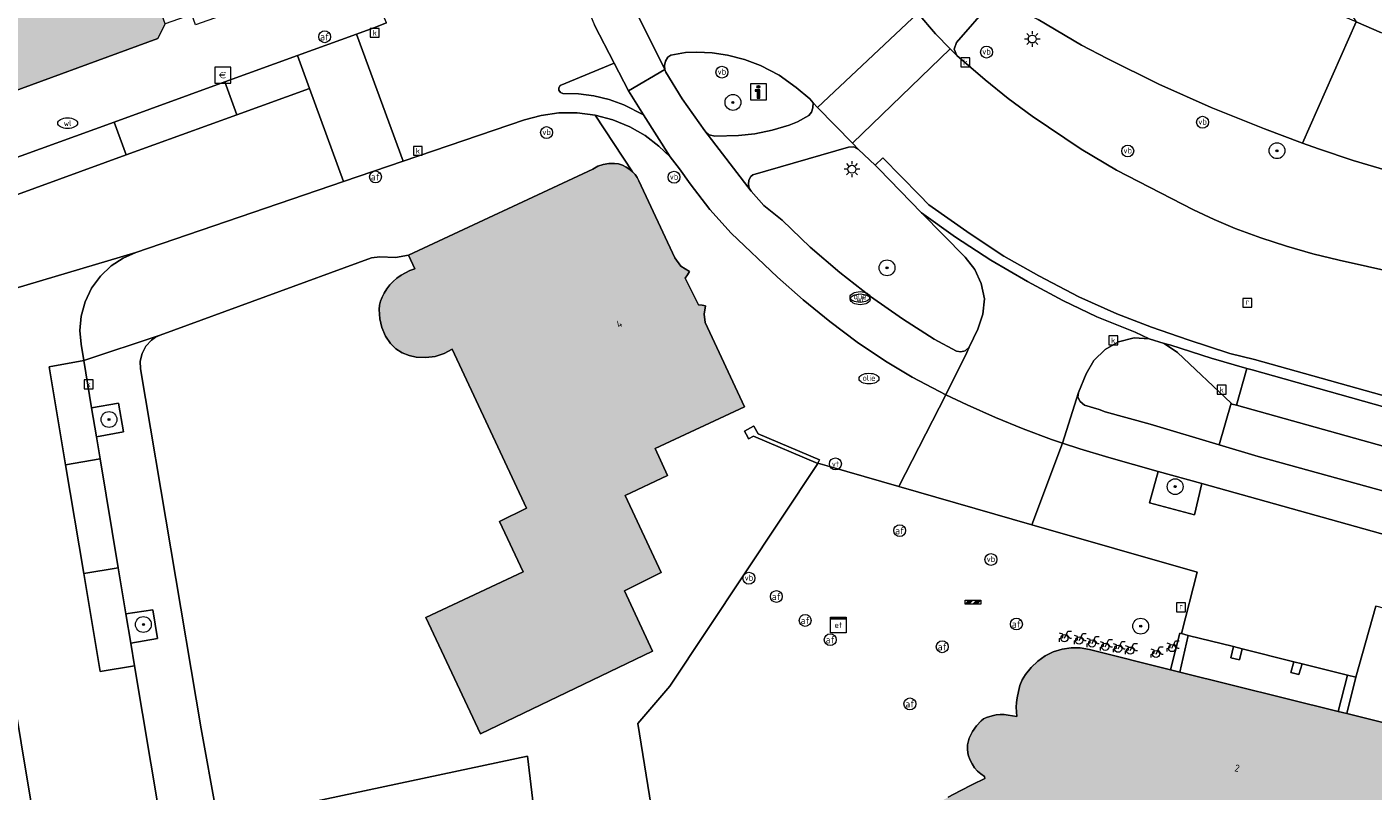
# Model space of a CAD drawing. Header units: metres. Extents: x 196496 to 197479, y 355250 to 356324.
# Tile 52 of 119: x 196858 to 196926, y 355725 to 355763. Entities that reach past the tile are written whole.
import ezdxf
from ezdxf.enums import TextEntityAlignment as Align

# ---------------------------------------------------------------- set-up
doc = ezdxf.new("R2010")
doc.units = ezdxf.units.M
doc.layers.get('0').update_dxf_attribs({"lineweight": 9})
for name, color, linetype, lineweight in [('B-WE-GR-BEPLANTING_CULTUUR_HEESTERS-GV', 251, 'Continuous', 9), ('B-WE-GR-BOOM-S', 251, 'Continuous', 9), ('B-WE-IE-MEUBILAIR_WATERWEGMEUBILAIR-S', 251, 'Continuous', 9), ('B-WE-IE-MEUBILAIR_WEGMEUBILAIR-GV', 251, 'Continuous', 9), ('B-WE-IE-MEUBILAIR_WEGMEUBILAIR-S', 251, 'Continuous', 9), ('B-WE-IE-MEUBILAIR_WEGMEUBILAIR_VERKEERSBORD-S', 251, 'Continuous', 9), ('B-WE-IE-TERREINAFSCHEIDING_KUNSTMATIG_MUUR-G', 251, 'IE-TERREINAFSCHEIDING-KUNSTMATIG-DICHT', 9), ('B-WE-IE-TERREINAFSCHEIDING_KUNSTMATIG_MUUR-GV', 251, 'Continuous', 9), ('B-WE-KL-BRANDSTOF_PUT-S', 251, 'Continuous', 9), ('B-WE-KL-ET_KAST-S', 251, 'Continuous', 9), ('B-WE-KL-ET_LS_OV_LICHTMAST-S', 251, 'Continuous', 9), ('B-WE-KL-WATER-S', 251, 'Continuous', 9), ('B-WE-OG-BEBOUWING-GV', 251, 'Continuous', 9), ('B-WE-OG-BEBOUWING_HUISNUMMER-T35', 90, 'Continuous', 9), ('B-WE-OG-TERREIN_CULTUURSCHEIDING-GV', 251, 'Continuous', 9), ('B-WE-RI-GWA_KOLK-S', 251, 'Continuous', 9), ('B-WE-RI-GWA_RIOOLPUT-S', 251, 'Continuous', 9), ('B-WE-VH-GOOT-G', 251, 'Continuous', 9), ('B-WE-VH-ONVERHARD-GV', 251, 'Continuous', 9), ('B-WE-VH-VERHARDING_ASFALT-GV', 251, 'Continuous', 9), ('B-WE-VH-VERHARDING_BETONSTRAATSTEEN-GV', 251, 'Continuous', 9), ('B-WE-VH-VERHARDING_OPEN-GV', 251, 'Continuous', 9), ('B-WE-VH-VERHARDING_STRAATBAKSTEEN-GV', 251, 'Continuous', 9), ('B-WE-VH-VERHARDING_TEGEL-GV', 251, 'Continuous', 9), ('B-WE-VW-AFSLUITPAAL-S', 251, 'Continuous', 9)]:
    doc.layers.add(name, color=color, linetype=linetype, lineweight=lineweight)
doc.layers.add('X-XX-AL-PRESENTATIE_GEBOUW3-V', color=7, linetype='Continuous', lineweight=9, true_color=0xebe1d6)
doc.styles.add('NLCS-ISO', font='NLCS-ISO.ttf')
doc.styles.add('NLCS-ISO-ANNOTATIEF-T35', font='NLCS-ISO.ttf', dxfattribs={"height": 3.5})
doc.linetypes.add('IE-TERREINAFSCHEIDING-KUNSTMATIG-DICHT', pattern='A,8,-1,[82,NLCS.SHX,S=0.75,R=90,X=0,Y=0],-1', length=10)

# ---------------------------------------------------------------- blocks, each defined once
blk = doc.blocks.new('SIE-WEG_VERKEERSBORD_INFORMATIE-SO')
at = {"linetype": 'ByBlock', "lineweight": 18}
h = blk.add_hatch(color=0, dxfattribs=at)
h.dxf.hatch_style = 1
h.paths.add_polyline_path([(0.32, 0.49), (-0.82, 0.49), (-0.82, 0.19), (-0.32, 0.19), (-0.32, -1.62), (0.32, -1.62)])
h = blk.add_hatch(color=0, dxfattribs=at)
h.dxf.hatch_style = 1
edge = h.paths.add_edge_path()
edge.add_arc((0, 1.25), 0.373, 0, 360)
at = {"color": 0, "linetype": 'ByBlock', "lineweight": 18}
for points in [[(-2, -2), (2, -2), (2, 2), (-2, 2)], [(0.32, 0.49), (-0.82, 0.49), (-0.82, 0.19), (-0.32, 0.19), (-0.32, -1.62), (0.32, -1.62)]]:
    blk.add_lwpolyline(points, close=True, dxfattribs=at)
blk.add_circle((0, 1.25), 0.373, dxfattribs=at)
blk = doc.blocks.new('SIE-WATER_VERKLIKKER_TRANSPORTLEIDING-SO')
at = {"color": 0, "linetype": 'ByBlock', "lineweight": 18}
blk.add_circle((0, 0), 1.5, dxfattribs=at)
at = {"color": 0, "linetype": 'ByBlock', "lineweight": 18, "style": 'NLCS-ISO'}
blk.add_text('vt', height=1.5, dxfattribs=at).set_placement((0, 0), align=Align.MIDDLE_CENTER)
blk = doc.blocks.new('SKL-ET_KAST_ELEKTRA-SO')
at = {"color": 0, "linetype": 'ByBlock', "lineweight": 18}
for points in [[(-2, 2), (2, 2), (2, 1.68), (-2, 1.68)], [(-2, 1.52), (2, 1.52), (2, -2), (-2, -2)]]:
    blk.add_lwpolyline(points, close=True, dxfattribs=at)
at = {"color": 0, "linetype": 'ByBlock', "lineweight": 18, "style": 'NLCS-ISO'}
blk.add_text('et', height=1.5, dxfattribs=at).set_placement((0, 0), align=Align.MIDDLE_CENTER)
blk = doc.blocks.new('SIE-WEG_PAAL_VERKEERSBORD-SO')
at = {"color": 0, "linetype": 'ByBlock', "lineweight": 18}
blk.add_circle((0, 0), 1.5, dxfattribs=at)
at = {"color": 0, "linetype": 'ByBlock', "lineweight": 18, "style": 'NLCS-ISO'}
blk.add_text('vb', height=1.5, dxfattribs=at).set_placement((0, 0.13), align=Align.MIDDLE_CENTER)
blk = doc.blocks.new('SKL-ET_OV_LICHTMAST-SO')
at = {"color": 0, "linetype": 'ByBlock', "lineweight": 18}
for points in [[(-1.25, 0), (-2, 0)], [(-1.41, 1.41), (-0.88, 0.88)], [(0, 2), (0, 1.25)], [(0.88, 0.88), (1.41, 1.41)], [(2, 0), (1.25, 0)], [(-1.41, -1.41), (-0.88, -0.88)], [(0, -1.25), (0, -2)], [(0.88, -0.88), (1.41, -1.41)]]:
    blk.add_lwpolyline(points, dxfattribs=at)
blk.add_circle((0, 0), 1, dxfattribs=at)
blk = doc.blocks.new('SVW-AFSLUITPAAL-SO')
at = {"lineweight": 18}
blk.add_circle((0, 0), 1.5, dxfattribs=at)
at = {"lineweight": 18, "style": 'NLCS-ISO'}
blk.add_text('af', height=1.8, dxfattribs=at).set_placement((0, 0), align=Align.MIDDLE_CENTER)
blk = doc.blocks.new('SRI-KOLK-SO')
at = {"color": 0, "linetype": 'ByBlock', "lineweight": 18}
blk.add_lwpolyline([(-1.125, -1.125), (1.125, -1.125), (1.125, 1.125), (-1.125, 1.125)], close=True, dxfattribs=at)
at = {"color": 0, "linetype": 'ByBlock', "lineweight": 18, "style": 'NLCS-ISO'}
blk.add_text('k', height=1.5, dxfattribs=at).set_placement((0, 0), align=Align.MIDDLE_CENTER)
blk = doc.blocks.new('SKL-BENZINEPUT_OLIEPUT-SO')
at = {"color": 0, "linetype": 'ByBlock', "lineweight": 18}
blk.add_ellipse((0, 0), major_axis=(2.5, 0), ratio=0.54, dxfattribs=at)
at = {"color": 0, "linetype": 'ByBlock', "lineweight": 18, "style": 'NLCS-ISO'}
blk.add_text('olie', height=1.5, dxfattribs=at).set_placement((0, 0.16), align=Align.MIDDLE_CENTER)
blk = doc.blocks.new('SKL-WATER_WATERLEIDINGPUT-SO')
at = {"color": 0, "linetype": 'ByBlock', "lineweight": 18}
blk.add_ellipse((0, 0), major_axis=(2.5, 0), ratio=0.54, dxfattribs=at)
at = {"color": 0, "linetype": 'ByBlock', "lineweight": 18, "style": 'NLCS-ISO'}
blk.add_text('wl', height=1.5, dxfattribs=at).set_placement((0, 0), align=Align.MIDDLE_CENTER)
blk = doc.blocks.new('SRI-PUT_INSPECTIEPUT_RIOOLPUT-SO')
at = {"color": 0, "linetype": 'ByBlock', "lineweight": 18}
blk.add_lwpolyline([(-1.12, -1.12), (1.12, -1.12), (1.12, 1.12), (-1.12, 1.12)], close=True, dxfattribs=at)
at = {"color": 0, "linetype": 'ByBlock', "lineweight": 18, "style": 'NLCS-ISO'}
blk.add_text('r', height=1.5, dxfattribs=at).set_placement((0, 0.28), align=Align.MIDDLE_CENTER)
blk = doc.blocks.new('SIE-WEG_SLAGBOOM-SO')
at = {"linetype": 'ByBlock', "lineweight": 18}
h = blk.add_hatch(color=0, dxfattribs=at)
h.dxf.hatch_style = 1
h.paths.add_polyline_path([(0, 0.5), (-1, 0.5), (-2, -0.5), (-1, -0.5)])
h.paths.add_polyline_path([(2, 0.5), (1, 0.5), (0, -0.5), (1, -0.5)])
at = {"color": 0, "linetype": 'ByBlock', "lineweight": 18}
blk.add_lwpolyline([(-2, 0.5), (2, 0.5), (2, -0.5), (-2, -0.5)], close=True, dxfattribs=at)
for points in [[(-2, -0.5), (-1, 0.5)], [(-1, -0.5), (0, 0.5)], [(0, -0.5), (1, 0.5)], [(1, -0.5), (2, 0.5)]]:
    blk.add_lwpolyline(points, dxfattribs=at)
blk = doc.blocks.new('SIE-WEG_FIETSENREK-SO')
at = {"color": 0, "linetype": 'ByBlock', "lineweight": 18}
for points in [[(-1.5, -1.35), (-1.5, -0.54), (-0.73, -0.28), (-0.73, 0.53), (-1.5, 0.79)], [(-0.3, -0.45), (0.6, 1.35), (1.5, 1.35)], [(1.05, -0.45), (0.21, 0.58)], [(1.05, -0.45), (1.5, -0.45)]]:
    blk.add_lwpolyline(points, dxfattribs=at)
blk.add_circle((-0.3, -0.45), 0.9, dxfattribs=at)
blk = doc.blocks.new('SIE-WEG_BETAALAUTOMAAT-SO')
at = {"color": 0, "linetype": 'ByBlock', "lineweight": 18}
blk.add_lwpolyline([(-2, -2), (2, -2), (2, 2), (-2, 2)], close=True, dxfattribs=at)
at = {"color": 0, "linetype": 'ByBlock', "lineweight": 18, "style": 'NLCS-ISO'}
blk.add_text('€', height=1.5, dxfattribs=at).set_placement((0, 0), align=Align.MIDDLE_CENTER)
blk = doc.blocks.new('SGR-BOOM_01-SO')
at = {"linetype": 'ByBlock', "lineweight": 18}
h = blk.add_hatch(color=0, dxfattribs=at)
h.dxf.hatch_style = 1
edge = h.paths.add_edge_path()
edge.add_arc((0, 0), 0.25, 0, 360)
at = {"color": 0, "linetype": 'ByBlock', "lineweight": 18}
for radius in [2, 0.25]:
    blk.add_circle((0, 0), radius, dxfattribs=at)

msp = doc.modelspace()

# ---------------------------------------------------------------- hatches: boundary and pattern name
at = {"layer": 'X-XX-AL-PRESENTATIE_GEBOUW3-V'}
for points in [[(196856.183, 355759.255), (196865.072, 355762.496), (196865.442, 355763.249), (196864.051, 355767.081), (196863.502, 355766.891), (196862.727, 355769.062), (196861.858, 355768.788), (196861.652, 355769.391), (196856.707, 355767.599), (196856.277, 355768.784), (196855.375, 355768.457), (196854.339, 355771.315), (196852.158, 355770.525), (196852.889, 355768.506), (196852.857, 355768.494)], [(196879.894, 355746.865), (196881.106, 355744.272), (196883.637, 355738.855), (196882.269, 355738.175), (196883.461, 355735.645), (196878.568, 355733.34), (196881.324, 355727.492), (196889.985, 355731.658), (196888.566, 355734.693), (196890.415, 355735.618), (196888.599, 355739.496), (196890.733, 355740.506), (196890.111, 355741.851), (196894.615, 355743.952), (196892.634, 355748.199), (196892.588, 355748.622), (196892.654, 355749.043), (196892.477, 355749.076), (196892.298, 355749.092), (196891.623, 355750.435), (196891.746, 355750.597), (196891.843, 355750.776), (196891.409, 355751.046), (196891.108, 355751.459), (196889.297, 355755.334), (196889.208, 355755.498), (196889.101, 355755.651), (196888.975, 355755.789), (196888.832, 355755.91), (196888.655, 355756.025), (196888.467, 355756.12), (196888.267, 355756.187), (196888.058, 355756.217), (196887.774, 355756.212), (196887.493, 355756.165), (196887.226, 355756.071), (196886.983, 355755.926), (196877.686, 355751.589), (196878.006, 355750.901), (196877.767, 355750.817), (196877.537, 355750.71), (196877.318, 355750.582), (196877.112, 355750.434), (196876.923, 355750.271), (196876.749, 355750.091), (196876.594, 355749.895), (196876.462, 355749.683), (196876.365, 355749.486), (196876.285, 355749.282), (196876.232, 355749.069), (196876.217, 355748.85), (196876.256, 355748.394), (196876.354, 355747.947), (196876.528, 355747.522), (196876.787, 355747.143), (196877.057, 355746.883), (196877.374, 355746.681), (196877.721, 355746.541), (196878.087, 355746.461), (196878.559, 355746.438), (196879.029, 355746.493), (196879.481, 355746.634)], [(196939.926, 355698.168), (196940.68, 355701.215), (196941.284, 355703.655), (196942.169, 355707.233), (196934.793, 355709.042), (196934.703, 355709.792), (196934.646, 355710.165), (196934.572, 355710.535), (196934.322, 355711.585), (196934.041, 355712.627), (196933.715, 355713.656), (196933.329, 355714.664), (196932.956, 355715.496), (196932.54, 355716.307), (196932.084, 355717.097), (196931.59, 355717.863), (196930.992, 355718.7), (196930.354, 355719.508), (196929.676, 355720.282), (196928.957, 355721.018), (196930.444, 355722.596), (196930.666, 355722.859), (196930.856, 355723.146), (196931.011, 355723.453), (196931.127, 355723.777), (196931.212, 355724.152), (196931.255, 355724.535), (196931.246, 355724.92), (196931.179, 355725.299), (196931.033, 355725.731), (196930.825, 355726.136), (196930.563, 355726.508), (196930.254, 355726.842), (196929.983, 355727.063), (196929.683, 355727.242), (196929.636, 355727.263), (196929.363, 355727.381), (196929.029, 355727.484), (196924.948, 355728.507), (196924.511, 355728.616), (196916.528, 355730.602), (196916.056, 355730.72), (196911.977, 355731.737), (196911.522, 355731.814), (196911.06, 355731.82), (196910.603, 355731.755), (196910.162, 355731.62), (196909.75, 355731.418), (196909.376, 355731.151), (196909.046, 355730.834), (196908.758, 355730.477), (196908.598, 355730.207), (196908.484, 355729.915), (196908.402, 355729.613), (196908.338, 355729.306), (196908.306, 355729.07), (196908.295, 355728.832), (196908.302, 355728.594), (196908.325, 355728.357), (196907.883, 355728.437), (196907.682, 355728.461), (196907.48, 355728.462), (196907.279, 355728.441), (196907.08, 355728.402), (196906.79, 355728.311), (196906.654, 355728.242), (196906.533, 355728.15), (196906.289, 355727.891), (196906.085, 355727.6), (196905.932, 355727.278), (196905.847, 355726.932), (196905.838, 355726.681), (196905.882, 355726.433), (196905.965, 355726.197), (196906.074, 355725.971), (196906.196, 355725.784), (196906.342, 355725.615), (196906.51, 355725.467), (196906.695, 355725.342), (196906.713, 355725.233), (196906.085, 355724.932), (196905.468, 355724.624), (196904.86, 355724.297), (196904.264, 355723.949), (196903.681, 355723.58), (196903.017, 355723.128), (196902.366, 355722.658), (196901.735, 355722.16), (196901.134, 355721.627), (196900.331, 355720.833), (196899.572, 355719.998), (196898.853, 355719.128), (196898.17, 355718.228), (196897.793, 355717.679), (196897.445, 355717.112), (196897.118, 355716.532), (196896.805, 355715.944), (196896.545, 355715.423), (196896.302, 355714.894), (196896.074, 355714.359), (196895.861, 355713.817), (196892.589, 355714.651), (196892.487, 355714.677), (196891.596, 355711.2), (196891.342, 355710.208), (196894.591, 355709.382), (196894.685, 355709.323), (196894.564, 355708.153), (196894.51, 355706.978), (196894.525, 355705.801), (196894.612, 355704.628), (196894.775, 355703.399), (196895.004, 355702.18), (196895.313, 355700.978), (196895.711, 355699.803), (196896.335, 355698.325), (196896.494, 355698.012), (196897.06, 355696.895), (196897.884, 355695.519), (196898.391, 355694.792), (196898.802, 355694.204), (196899.563, 355693.274), (196900.399, 355692.41), (196901.281, 355691.595), (196902.186, 355690.806), (196902.804, 355690.307), (196903.273, 355689.963), (196903.444, 355689.838), (196904.101, 355689.393), (196904.773, 355688.97), (196905.109, 355688.775), (196905.452, 355688.595), (196906.152, 355688.26), (196906.029, 355687.788), (196905.96, 355687.306), (196905.956, 355686.818), (196906.026, 355686.335), (196906.206, 355685.72), (196906.466, 355685.135), (196906.813, 355684.595), (196907.249, 355684.125), (196907.73, 355683.762), (196908.267, 355683.489), (196908.839, 355683.302), (196909.431, 355683.193), (196909.96, 355683.17), (196910.487, 355683.225), (196911, 355683.353), (196911.492, 355683.549), (196911.939, 355683.807), (196912.341, 355684.13), (196912.7, 355684.499), (196913.021, 355684.902), (196913.235, 355685.24), (196913.409, 355685.601), (196913.543, 355685.978), (196913.643, 355686.366), (196914.477, 355686.378), (196915.311, 355686.416), (196916.143, 355686.482), (196916.972, 355686.576), (196917.859, 355686.705), (196918.741, 355686.861), (196919.617, 355687.049), (196920.484, 355687.277), (196921.152, 355687.485), (196921.81, 355687.723), (196922.458, 355687.985), (196923.099, 355688.265), (196923.673, 355688.537), (196924.237, 355688.828), (196924.782, 355689.131), (196925.319, 355689.45), (196925.492, 355689.037), (196925.714, 355688.648), (196925.988, 355688.294), (196926.312, 355687.985), (196926.76, 355687.662), (196927.243, 355687.395), (196927.767, 355687.213), (196928.318, 355687.149), (196928.916, 355687.207), (196929.49, 355687.387), (196930.021, 355687.668), (196930.501, 355688.028), (196930.768, 355688.312), (196930.977, 355688.642), (196931.134, 355688.998), (196931.249, 355689.37), (196932.337, 355693.76), (196933.124, 355693.588), (196933.38, 355693.617), (196933.623, 355693.766), (196933.774, 355694.008), (196933.804, 355694.264), (196938.669, 355693.09)]]:
    msp.add_hatch(color=256, dxfattribs=at).paths.add_polyline_path(points)

# ---------------------------------------------------------------- linework, layer by layer
at = {"layer": 'B-WE-GR-BEPLANTING_CULTUUR_HEESTERS-GV', "flags": 128}
msp.add_lwpolyline([(196927.057, 355767.242), (196925.27, 355768.149), (196924.792, 355768.397), (196924.655, 355768.467), (196924.46, 355768.132), (196924.305, 355767.767), (196924.136, 355767.139), (196924.075, 355766.492), (196924.103, 355766.072), (196924.176, 355765.657), (196924.422, 355764.853), (196925.42, 355763.335), (196926.693, 355762.79)], dxfattribs=at)
for points in [[(196892.612, 355757.848), (196892.835, 355757.653), (196893.123, 355757.583), (196894.315, 355757.613), (196895.135, 355757.71), (196896.005, 355757.882), (196896.856, 355758.132), (196897.275, 355758.3), (196897.849, 355758.631), (196897.992, 355758.787), (196898.059, 355759.008), (196898.065, 355759.258), (196897.902, 355759.467), (196897.213, 355760.036), (196896.352, 355760.649), (196895.418, 355761.144), (196894.605, 355761.45), (196893.762, 355761.662), (196892.99, 355761.777), (196892.21, 355761.816), (196891.641, 355761.802), (196890.905, 355761.657), (196890.753, 355761.558), (196890.633, 355761.366), (196890.586, 355761.144), (196890.597, 355760.944), (196890.659, 355760.815), (196891.473, 355759.469)], [(196901.19, 355756.123), (196900.356, 355756.915), (196900.121, 355757.04), (196899.855, 355757.033), (196895.026, 355755.635), (196894.937, 355755.562), (196894.838, 355755.371), (196894.812, 355755.157), (196894.855, 355754.973), (196894.956, 355754.813), (196895.588, 355754.099), (196896.512, 355753.356), (196897.926, 355751.999), (196899.41, 355750.715), (196900.959, 355749.51), (196902.566, 355748.388), (196904.163, 355747.367), (196905.284, 355746.754), (196905.51, 355746.72), (196905.724, 355746.77), (196905.93, 355746.962), (196906.363, 355747.86), (196906.614, 355748.616), (196906.69, 355749.401), (196906.522, 355750.158), (196906.209, 355750.872), (196905.718, 355751.492), (196903.532, 355753.723), (196901.37, 355755.938)], [(196912.776, 355743.712), (196915.042, 355743.076), (196918.521, 355742.034), (196919.112, 355744.147), (196916.416, 355746.694), (196915.747, 355747.152), (196914.992, 355747.387), (196914.233, 355747.425), (196913.438, 355747.228), (196912.768, 355746.85), (196912.208, 355746.289), (196911.816, 355745.62), (196911.434, 355744.671), (196911.391, 355744.437), (196911.511, 355744.222), (196911.724, 355744.043), (196912.467, 355743.826)], [(196917.637, 355740.091), (196915.446, 355740.705), (196915.007, 355739.127), (196917.263, 355738.512)]]:
    msp.add_lwpolyline(points, close=True, dxfattribs=at)
at = {"layer": 'B-WE-IE-MEUBILAIR_WEGMEUBILAIR-GV', "flags": 128}
for points in [[(196861.982, 355742.444), (196863.336, 355742.692), (196863.086, 355744.146), (196861.739, 355743.903)], [(196915.446, 355740.705), (196915.007, 355739.127), (196917.263, 355738.512), (196917.637, 355740.091)], [(196863.466, 355733.525), (196863.711, 355732.054), (196865.056, 355732.285), (196864.811, 355733.741)]]:
    msp.add_lwpolyline(points, close=True, dxfattribs=at)
at = {"layer": 'B-WE-IE-TERREINAFSCHEIDING_KUNSTMATIG_MUUR-G', "ltscale": 0.05, "flags": 128}
for points in [[(196865.188, 355747.563), (196875.825, 355751.452), (196876.242, 355751.508), (196877.04, 355751.474), (196877.686, 355751.589)], [(196867.26, 355727.735), (196864.205, 355745.865), (196864.189, 355746.26), (196864.275, 355746.645), (196864.472, 355747.009), (196864.751, 355747.316), (196864.958, 355747.461), (196865.188, 355747.563)]]:
    msp.add_lwpolyline(points, dxfattribs=at)
at = {"layer": 'B-WE-IE-TERREINAFSCHEIDING_KUNSTMATIG_MUUR-GV', "flags": 128}
for points in [[(196898.306, 355741.114), (196898.381, 355741.283), (196895.295, 355742.595), (196895.09, 355742.984), (196895.071, 355742.974), (196894.612, 355742.732), (196894.777, 355742.42), (196894.818, 355742.343), (196895.061, 355742.471), (196898.298, 355741.096)], [(196916.528, 355730.602), (196916.958, 355732.449), (196916.615, 355732.543), (196916.535, 355732.565), (196916.056, 355730.72)], [(196919.24, 355731.879), (196919.105, 355731.322), (196919.537, 355731.218), (196919.672, 355731.771)], [(196922.271, 355731.121), (196922.127, 355730.576), (196922.517, 355730.473), (196922.687, 355731.017)], [(196924.948, 355728.507), (196925.388, 355730.348), (196924.978, 355730.445), (196924.511, 355728.616)]]:
    msp.add_lwpolyline(points, close=True, dxfattribs=at)
at = {"layer": 'B-WE-OG-BEBOUWING-GV', "flags": 128}
for points in [[(196856.183, 355759.255), (196865.072, 355762.496), (196865.442, 355763.249), (196864.051, 355767.081), (196863.502, 355766.891), (196862.727, 355769.062), (196861.858, 355768.788), (196861.652, 355769.391), (196856.707, 355767.599), (196856.277, 355768.784), (196855.375, 355768.457), (196854.339, 355771.315), (196852.158, 355770.525), (196852.889, 355768.506), (196852.857, 355768.494)], [(196879.894, 355746.865), (196881.106, 355744.272), (196883.637, 355738.855), (196882.269, 355738.175), (196883.461, 355735.645), (196878.568, 355733.34), (196881.324, 355727.492), (196889.985, 355731.658), (196888.566, 355734.693), (196890.415, 355735.618), (196888.599, 355739.496), (196890.733, 355740.506), (196890.111, 355741.851), (196894.615, 355743.952), (196892.634, 355748.199), (196892.588, 355748.622), (196892.654, 355749.043), (196892.477, 355749.076), (196892.298, 355749.092), (196891.623, 355750.435), (196891.746, 355750.597), (196891.843, 355750.776), (196891.409, 355751.046), (196891.108, 355751.459), (196889.297, 355755.334), (196889.208, 355755.498), (196889.101, 355755.651), (196888.975, 355755.789), (196888.832, 355755.91), (196888.655, 355756.025), (196888.467, 355756.12), (196888.267, 355756.187), (196888.058, 355756.217), (196887.774, 355756.212), (196887.493, 355756.165), (196887.226, 355756.071), (196886.983, 355755.926), (196877.686, 355751.589), (196878.006, 355750.901), (196877.767, 355750.817), (196877.537, 355750.71), (196877.318, 355750.582), (196877.112, 355750.434), (196876.923, 355750.271), (196876.749, 355750.091), (196876.594, 355749.895), (196876.462, 355749.683), (196876.365, 355749.486), (196876.285, 355749.282), (196876.232, 355749.069), (196876.217, 355748.85), (196876.256, 355748.394), (196876.354, 355747.947), (196876.528, 355747.522), (196876.787, 355747.143), (196877.057, 355746.883), (196877.374, 355746.681), (196877.721, 355746.541), (196878.087, 355746.461), (196878.559, 355746.438), (196879.029, 355746.493), (196879.481, 355746.634)]]:
    msp.add_lwpolyline(points, close=True, dxfattribs=at)
msp.add_lwpolyline([(196929.029, 355727.484), (196924.948, 355728.507), (196924.511, 355728.616), (196916.528, 355730.602), (196916.056, 355730.72), (196911.977, 355731.737), (196911.522, 355731.814), (196911.06, 355731.82), (196910.603, 355731.755), (196910.162, 355731.62), (196909.75, 355731.418), (196909.376, 355731.151), (196909.046, 355730.834), (196908.758, 355730.477), (196908.598, 355730.207), (196908.484, 355729.915), (196908.402, 355729.613), (196908.338, 355729.306), (196908.306, 355729.07), (196908.295, 355728.832), (196908.302, 355728.594), (196908.325, 355728.357), (196907.883, 355728.437), (196907.682, 355728.461), (196907.48, 355728.462), (196907.279, 355728.441), (196907.08, 355728.402), (196906.79, 355728.311), (196906.654, 355728.242), (196906.533, 355728.15), (196906.289, 355727.891), (196906.085, 355727.6), (196905.932, 355727.278), (196905.847, 355726.932), (196905.838, 355726.681), (196905.882, 355726.433), (196905.965, 355726.197), (196906.074, 355725.971), (196906.196, 355725.784), (196906.342, 355725.615), (196906.51, 355725.467), (196906.695, 355725.342), (196906.713, 355725.233), (196906.085, 355724.932), (196905.468, 355724.624), (196904.86, 355724.297)], dxfattribs=at)
at = {"layer": 'B-WE-OG-TERREIN_CULTUURSCHEIDING-GV', "flags": 128}
for points in [[(196907.009, 355764.287), (196905.289, 355762.297), (196905.169, 355761.971), (196905.299, 355761.649), (196906.73, 355760.425), (196907.893, 355759.489), (196909.09, 355758.597), (196911.564, 355756.926), (196913.342, 355755.881), (196917.219, 355753.874), (196918.261, 355753.382), (196919.325, 355752.939), (196920.608, 355752.466), (196921.907, 355752.038), (196923.222, 355751.66), (196924.551, 355751.337), (196927.402, 355750.707)], [(196927.018, 355755.847), (196925.256, 355756.363), (196923.515, 355756.944), (196922.717, 355757.24), (196920.802, 355757.95), (196918.118, 355759.033), (196915.473, 355760.209), (196912.881, 355761.496), (196911.587, 355762.173), (196909.402, 355763.453)]]:
    msp.add_lwpolyline(points, dxfattribs=at)
at = {"layer": 'B-WE-VH-GOOT-G', "flags": 128}
msp.add_lwpolyline([(196901.19, 355756.123), (196901.576, 355756.5), (196903.427, 355754.608), (196903.886, 355754.133), (196905.97, 355752.67), (196907.668, 355751.535), (196909.434, 355750.555), (196911.449, 355749.491), (196913.354, 355748.647), (196915.1, 355747.968), (196916.946, 355747.332), (196919.051, 355746.642), (196920.293, 355746.339), (196951.813, 355737.516), (196951.765, 355737.344)], dxfattribs=at)
at = {"layer": 'B-WE-VH-ONVERHARD-GV', "flags": 128}
for points in [[(196861.739, 355743.903), (196861.982, 355742.444), (196863.336, 355742.692), (196863.086, 355744.146)], [(196863.711, 355732.054), (196865.056, 355732.285), (196864.811, 355733.741), (196863.466, 355733.525)]]:
    msp.add_lwpolyline(points, close=True, dxfattribs=at)
at = {"layer": 'B-WE-VH-VERHARDING_ASFALT-GV', "flags": 128}
for points in [[(196912.02, 355770.77), (196907.211, 355764.548), (196907.515, 355764.409), (196909.402, 355763.453), (196911.587, 355762.173), (196912.881, 355761.496), (196915.473, 355760.209), (196918.118, 355759.033), (196920.802, 355757.95), (196922.717, 355757.24), (196925.42, 355763.335), (196923.939, 355763.96), (196921.303, 355765.216), (196918.526, 355766.671), (196915.576, 355768.392), (196912.45, 355770.455)], [(196900.053, 355757.225), (196904.969, 355761.987), (196904.233, 355762.743), (196903.34, 355763.781), (196898.281, 355759.037)]]:
    msp.add_lwpolyline(points, close=True, dxfattribs=at)
for points in [[(196888.778, 355764.633), (196890.597, 355760.944), (196890.586, 355761.144), (196890.633, 355761.366), (196890.753, 355761.558), (196890.905, 355761.657), (196891.641, 355761.802), (196892.21, 355761.816), (196892.99, 355761.777), (196893.762, 355761.662), (196894.605, 355761.45), (196895.418, 355761.144), (196896.352, 355760.649), (196897.213, 355760.036), (196897.902, 355759.467), (196898.065, 355759.258), (196898.281, 355759.037), (196903.34, 355763.781)], [(196926.693, 355762.79), (196925.42, 355763.335), (196922.717, 355757.24), (196923.515, 355756.944), (196925.256, 355756.363), (196927.018, 355755.847)], [(196927.402, 355750.707), (196924.551, 355751.337), (196923.222, 355751.66), (196921.907, 355752.038), (196920.608, 355752.466), (196919.325, 355752.939), (196918.261, 355753.382), (196917.219, 355753.874), (196913.342, 355755.881), (196911.564, 355756.926), (196909.09, 355758.597), (196907.893, 355759.489), (196906.73, 355760.425), (196905.299, 355761.649), (196904.969, 355761.987), (196900.053, 355757.225), (196900.356, 355756.915), (196901.19, 355756.123), (196901.576, 355756.5), (196903.427, 355754.608), (196903.886, 355754.133), (196905.97, 355752.67), (196907.668, 355751.535), (196909.434, 355750.555), (196911.449, 355749.491), (196913.354, 355748.647), (196915.1, 355747.968), (196916.946, 355747.332), (196919.051, 355746.642), (196920.293, 355746.339), (196951.813, 355737.516)]]:
    msp.add_lwpolyline(points, dxfattribs=at)
at = {"layer": 'B-WE-VH-VERHARDING_BETONSTRAATSTEEN-GV', "flags": 128}
for points in [[(196888.765, 355759.867), (196890.597, 355760.944), (196888.778, 355764.633), (196887.454, 355767.974), (196885.408, 355767.327), (196885.657, 355766.616), (196887.066, 355763.175), (196888.047, 355761.265)], [(196874.423, 355755.296), (196877.421, 355756.319), (196875.076, 355762.726), (196872.106, 355761.647), (196872.71, 355759.991)], [(196868.44, 355760.315), (196869.041, 355758.659), (196872.71, 355759.991), (196872.106, 355761.647)], [(196889.528, 355758.658), (196888.765, 355759.867), (196888.047, 355761.265), (196885.328, 355760.141), (196885.265, 355760.027), (196885.269, 355759.896), (196885.341, 355759.787), (196885.458, 355759.73), (196886.245, 355759.721), (196887.026, 355759.623), (196887.791, 355759.436), (196888.529, 355759.163)], [(196869.041, 355758.659), (196868.44, 355760.315), (196862.875, 355758.292), (196863.475, 355756.639)], [(196857.222, 355756.237), (196857.821, 355754.588), (196863.475, 355756.639), (196862.875, 355758.292)], [(196914.992, 355747.387), (196914.278, 355747.708), (196912.349, 355748.49), (196910.642, 355749.307), (196908.854, 355750.269), (196907.012, 355751.349), (196905.233, 355752.491), (196903.532, 355753.723), (196905.718, 355751.492), (196906.209, 355750.872), (196906.522, 355750.158), (196906.69, 355749.401), (196906.614, 355748.616), (196906.363, 355747.86), (196905.93, 355746.962), (196905.802, 355746.684), (196904.755, 355744.568), (196905.824, 355744.054), (196907.244, 355743.42), (196908.646, 355742.844), (196910.066, 355742.316), (196910.624, 355742.129), (196911.434, 355744.671), (196911.816, 355745.62), (196912.208, 355746.289), (196912.768, 355746.85), (196913.438, 355747.228), (196914.233, 355747.425)], [(196919.909, 355745.888), (196918.118, 355746.409), (196916.079, 355747.068), (196915.747, 355747.152), (196916.416, 355746.694), (196919.112, 355744.147), (196919.167, 355744.095), (196919.387, 355744.034)], [(196861.982, 355742.444), (196861.739, 355743.903), (196861.341, 355746.293), (196859.597, 355745.972), (196860.421, 355741.04), (196862.167, 355741.332)], [(196919.387, 355744.034), (196926.89, 355741.943), (196927.389, 355743.793), (196920.167, 355745.813), (196919.909, 355745.888)], [(196862.167, 355741.332), (196860.421, 355741.04), (196861.338, 355735.561), (196863.079, 355735.852)], [(196863.079, 355735.852), (196861.338, 355735.561), (196862.162, 355730.629), (196863.9, 355730.914), (196863.711, 355732.054), (196863.466, 355733.525)]]:
    msp.add_lwpolyline(points, close=True, dxfattribs=at)
for points in [[(196876.583, 355763.285), (196875.943, 355763.041), (196875.076, 355762.726), (196877.421, 355756.319), (196883.537, 355758.405), (196884.381, 355758.634), (196885.271, 355758.757), (196886.184, 355758.762), (196887.098, 355758.646), (196887.989, 355758.409), (196888.833, 355758.06), (196889.61, 355757.611), (196890.306, 355757.081), (196890.862, 355756.544), (196889.528, 355758.658), (196888.529, 355759.163), (196887.791, 355759.436), (196887.026, 355759.623), (196886.245, 355759.721), (196885.458, 355759.73), (196885.341, 355759.787), (196885.269, 355759.896), (196885.265, 355760.027), (196885.328, 355760.141), (196888.047, 355761.265), (196887.066, 355763.175)], [(196850.979, 355747.861), (196863.959, 355751.726), (196874.423, 355755.296), (196872.71, 355759.991), (196869.041, 355758.659), (196863.475, 355756.639), (196857.821, 355754.588)], [(196951.813, 355737.516), (196920.293, 355746.339), (196919.051, 355746.642), (196916.946, 355747.332), (196915.1, 355747.968), (196913.354, 355748.647), (196911.449, 355749.491), (196909.434, 355750.555), (196907.668, 355751.535), (196905.97, 355752.67), (196903.886, 355754.133), (196903.427, 355754.608), (196901.576, 355756.5), (196901.19, 355756.123), (196901.37, 355755.938), (196903.532, 355753.723), (196905.233, 355752.491), (196907.012, 355751.349), (196908.854, 355750.269), (196910.642, 355749.307), (196912.349, 355748.49), (196914.278, 355747.708), (196914.992, 355747.387), (196915.747, 355747.152), (196916.079, 355747.068), (196918.118, 355746.409), (196919.909, 355745.888), (196920.167, 355745.813), (196927.389, 355743.793)], [(196865.116, 355723.613), (196863.9, 355730.914), (196862.162, 355730.629), (196861.338, 355735.561), (196860.421, 355741.04), (196859.597, 355745.972), (196861.341, 355746.293), (196861.205, 355747.116), (196861.148, 355747.803), (196861.212, 355748.523), (196861.408, 355749.243), (196861.736, 355749.927), (196862.183, 355750.539), (196862.724, 355751.053), (196863.327, 355751.45), (196863.959, 355751.726), (196850.979, 355747.861)], [(196855.117, 355745.448), (196863.051, 355697.7)]]:
    msp.add_lwpolyline(points, dxfattribs=at)
at = {"layer": 'B-WE-VH-VERHARDING_OPEN-GV', "flags": 128}
for points in [[(196910.624, 355742.129), (196910.066, 355742.316), (196908.646, 355742.844), (196907.244, 355743.42), (196905.824, 355744.054), (196904.755, 355744.568), (196902.39, 355739.942), (196909.088, 355738.021)], [(196925.388, 355730.348), (196924.948, 355728.507), (196929.029, 355727.484), (196929.363, 355727.381), (196929.636, 355727.263), (196931.124, 355732.691), (196926.399, 355733.925)], [(196922.687, 355731.017), (196922.517, 355730.473), (196922.127, 355730.576), (196922.271, 355731.121), (196919.672, 355731.771), (196919.537, 355731.218), (196919.105, 355731.322), (196919.24, 355731.879), (196916.958, 355732.449), (196916.528, 355730.602), (196924.511, 355728.616), (196924.978, 355730.445)]]:
    msp.add_lwpolyline(points, close=True, dxfattribs=at)
for points in [[(196904.86, 355724.297), (196905.468, 355724.624), (196906.085, 355724.932), (196906.713, 355725.233), (196906.695, 355725.342), (196906.51, 355725.467), (196906.342, 355725.615), (196906.196, 355725.784), (196906.074, 355725.971), (196905.965, 355726.197), (196905.882, 355726.433), (196905.838, 355726.681), (196905.847, 355726.932), (196905.932, 355727.278), (196906.085, 355727.6), (196906.289, 355727.891), (196906.533, 355728.15), (196906.654, 355728.242), (196906.79, 355728.311), (196907.08, 355728.402), (196907.279, 355728.441), (196907.48, 355728.462), (196907.682, 355728.461), (196907.883, 355728.437), (196908.325, 355728.357), (196908.302, 355728.594), (196908.295, 355728.832), (196908.306, 355729.07), (196908.338, 355729.306), (196908.402, 355729.613), (196908.484, 355729.915), (196908.598, 355730.207), (196908.758, 355730.477), (196909.046, 355730.834), (196909.376, 355731.151), (196909.75, 355731.418), (196910.162, 355731.62), (196910.603, 355731.755), (196911.06, 355731.82), (196911.522, 355731.814), (196911.977, 355731.737), (196916.056, 355730.72), (196916.535, 355732.565), (196916.615, 355732.543), (196917.399, 355735.636), (196909.088, 355738.021), (196902.39, 355739.942), (196898.884, 355740.948), (196898.306, 355741.114), (196898.298, 355741.096), (196890.857, 355729.887), (196889.239, 355728.002), (196890.246, 355721.757)], [(196884.409, 355720.305), (196883.69, 355726.357), (196869.076, 355723.26)]]:
    msp.add_lwpolyline(points, dxfattribs=at)
at = {"layer": 'B-WE-VH-VERHARDING_STRAATBAKSTEEN-GV', "flags": 128}
msp.add_lwpolyline([(196918.521, 355742.034), (196920.479, 355741.447), (196934.965, 355737.46), (196935.537, 355739.534), (196931.602, 355740.63), (196926.89, 355741.943), (196919.387, 355744.034), (196919.167, 355744.095), (196919.112, 355744.147)], close=True, dxfattribs=at)
at = {"layer": 'B-WE-VH-VERHARDING_TEGEL-GV', "flags": 128}
for points in [[(196903.052, 355764.115), (196903.34, 355763.781), (196904.233, 355762.743), (196904.969, 355761.987), (196905.299, 355761.649), (196905.169, 355761.971), (196905.289, 355762.297), (196907.009, 355764.287), (196907.243, 355764.428), (196907.515, 355764.409), (196907.211, 355764.548), (196904.976, 355765.573), (196904.375, 355765.848), (196904.557, 355765.608), (196904.626, 355765.447), (196904.645, 355765.273), (196904.609, 355765.146), (196904.534, 355765.038), (196903.777, 355764.191), (196903.578, 355764.071), (196903.349, 355764.033)], [(196888.765, 355759.867), (196889.528, 355758.658), (196890.862, 355756.544), (196891.345, 355755.943), (196891.88, 355755.179), (196892.861, 355753.899), (196893.948, 355752.709), (196896.275, 355750.481), (196897.569, 355749.342), (196898.904, 355748.251), (196900.284, 355747.218), (196901.715, 355746.256), (196903.049, 355745.456), (196904.423, 355744.727), (196904.755, 355744.568), (196905.802, 355746.684), (196905.93, 355746.962), (196905.724, 355746.77), (196905.51, 355746.72), (196905.284, 355746.754), (196904.163, 355747.367), (196902.566, 355748.388), (196900.959, 355749.51), (196899.41, 355750.715), (196897.926, 355751.999), (196896.512, 355753.356), (196895.588, 355754.099), (196894.956, 355754.813), (196892.612, 355757.848), (196891.473, 355759.469), (196890.659, 355760.815), (196890.597, 355760.944)], [(196892.612, 355757.848), (196894.956, 355754.813), (196894.855, 355754.973), (196894.812, 355755.157), (196894.838, 355755.371), (196894.937, 355755.562), (196895.026, 355755.635), (196899.855, 355757.033), (196900.121, 355757.04), (196900.356, 355756.915), (196900.053, 355757.225), (196898.281, 355759.037), (196898.065, 355759.258), (196898.059, 355759.008), (196897.992, 355758.787), (196897.849, 355758.631), (196897.275, 355758.3), (196896.856, 355758.132), (196896.005, 355757.882), (196895.135, 355757.71), (196894.315, 355757.613), (196893.123, 355757.583), (196892.835, 355757.653)], [(196877.421, 355756.319), (196874.423, 355755.296), (196863.959, 355751.726), (196863.327, 355751.45), (196862.724, 355751.053), (196862.183, 355750.539), (196861.736, 355749.927), (196861.408, 355749.243), (196861.212, 355748.523), (196861.148, 355747.803), (196861.205, 355747.116), (196861.341, 355746.293), (196865.188, 355747.563), (196875.825, 355751.452), (196876.242, 355751.508), (196877.04, 355751.474), (196877.686, 355751.589), (196886.983, 355755.926), (196887.226, 355756.071), (196887.493, 355756.165), (196887.774, 355756.212), (196888.058, 355756.217), (196888.267, 355756.187), (196888.467, 355756.12), (196888.655, 355756.025), (196888.832, 355755.91), (196888.975, 355755.789), (196887.098, 355758.646), (196886.184, 355758.762), (196885.271, 355758.757), (196884.381, 355758.634), (196883.537, 355758.405)]]:
    msp.add_lwpolyline(points, close=True, dxfattribs=at)
for points in [[(196857.222, 355756.237), (196862.875, 355758.292), (196868.44, 355760.315), (196872.106, 355761.647), (196875.076, 355762.726), (196875.943, 355763.041), (196876.583, 355763.285), (196876.48, 355763.533), (196873.753, 355765.595), (196873.696, 355765.575), (196866.966, 355763.194), (196866.775, 355763.708), (196865.442, 355763.249), (196865.072, 355762.496), (196856.183, 355759.255)], [(196890.246, 355721.757), (196889.239, 355728.002), (196890.857, 355729.887), (196898.298, 355741.096), (196895.061, 355742.471), (196894.818, 355742.343), (196894.777, 355742.42), (196894.612, 355742.732), (196895.071, 355742.974), (196895.09, 355742.984), (196895.295, 355742.595), (196898.381, 355741.283), (196898.306, 355741.114), (196898.884, 355740.948), (196902.39, 355739.942), (196904.755, 355744.568), (196904.423, 355744.727), (196903.049, 355745.456), (196901.715, 355746.256), (196900.284, 355747.218), (196898.904, 355748.251), (196897.569, 355749.342), (196896.275, 355750.481), (196893.948, 355752.709), (196892.861, 355753.899), (196891.88, 355755.179), (196891.345, 355755.943), (196890.862, 355756.544), (196890.306, 355757.081), (196889.61, 355757.611), (196888.833, 355758.06), (196887.989, 355758.409), (196887.098, 355758.646), (196888.975, 355755.789), (196889.101, 355755.651), (196889.208, 355755.498), (196889.297, 355755.334), (196891.108, 355751.459), (196891.409, 355751.046), (196891.843, 355750.776), (196891.746, 355750.597), (196891.623, 355750.435), (196892.298, 355749.092), (196892.477, 355749.076), (196892.654, 355749.043), (196892.588, 355748.622), (196892.634, 355748.199), (196894.615, 355743.952), (196890.111, 355741.851), (196890.733, 355740.506), (196888.599, 355739.496), (196890.415, 355735.618), (196888.566, 355734.693), (196889.985, 355731.658), (196881.324, 355727.492), (196878.568, 355733.34), (196883.461, 355735.645), (196882.269, 355738.175), (196883.637, 355738.855), (196881.106, 355744.272), (196879.894, 355746.865), (196879.481, 355746.634), (196879.029, 355746.493), (196878.559, 355746.438), (196878.087, 355746.461), (196877.721, 355746.541), (196877.374, 355746.681), (196877.057, 355746.883), (196876.787, 355747.143), (196876.528, 355747.522), (196876.354, 355747.947), (196876.256, 355748.394), (196876.217, 355748.85), (196876.232, 355749.069), (196876.285, 355749.282), (196876.365, 355749.486), (196876.462, 355749.683), (196876.594, 355749.895), (196876.749, 355750.091), (196876.923, 355750.271), (196877.112, 355750.434), (196877.318, 355750.582), (196877.537, 355750.71), (196877.767, 355750.817), (196878.006, 355750.901), (196877.686, 355751.589), (196877.04, 355751.474), (196876.242, 355751.508), (196875.825, 355751.452), (196865.188, 355747.563), (196864.958, 355747.461), (196864.751, 355747.316), (196864.472, 355747.009), (196864.275, 355746.645), (196864.189, 355746.26), (196864.205, 355745.865), (196867.26, 355727.735), (196868.007, 355723.573)], [(196868.007, 355723.573), (196867.26, 355727.735), (196864.205, 355745.865), (196864.189, 355746.26), (196864.275, 355746.645), (196864.472, 355747.009), (196864.751, 355747.316), (196864.958, 355747.461), (196865.188, 355747.563), (196861.341, 355746.293), (196861.739, 355743.903), (196863.086, 355744.146), (196863.336, 355742.692), (196861.982, 355742.444), (196862.167, 355741.332), (196863.079, 355735.852), (196863.466, 355733.525), (196864.811, 355733.741), (196865.056, 355732.285), (196863.711, 355732.054), (196863.9, 355730.914), (196865.116, 355723.613)], [(196863.051, 355697.7), (196855.117, 355745.448), (196854.954, 355746.05), (196852.14, 355745.074), (196853.409, 355737.446), (196853.664, 355735.915), (196854.053, 355733.574), (196854.483, 355730.987), (196854.862, 355728.709), (196855.26, 355726.316), (196855.682, 355723.784)], [(196934.965, 355737.46), (196920.479, 355741.447), (196918.521, 355742.034), (196915.042, 355743.076), (196912.776, 355743.712), (196912.467, 355743.826), (196911.724, 355744.043), (196911.511, 355744.222), (196911.391, 355744.437), (196911.434, 355744.671), (196910.624, 355742.129), (196911.503, 355741.835), (196912.955, 355741.402), (196915.446, 355740.705), (196917.637, 355740.091), (196929.454, 355736.783)], [(196929.454, 355736.783), (196917.637, 355740.091), (196917.263, 355738.512), (196915.007, 355739.127), (196915.446, 355740.705), (196912.955, 355741.402), (196911.503, 355741.835), (196910.624, 355742.129), (196909.088, 355738.021), (196917.399, 355735.636), (196916.615, 355732.543), (196916.958, 355732.449), (196919.24, 355731.879), (196919.672, 355731.771), (196922.271, 355731.121), (196922.687, 355731.017), (196924.978, 355730.445), (196925.388, 355730.348), (196926.399, 355733.925)], [(196869.076, 355723.26), (196883.69, 355726.357), (196884.409, 355720.305)]]:
    msp.add_lwpolyline(points, dxfattribs=at)

# ---------------------------------------------------------------- block references
at = {"layer": 'B-WE-GR-BOOM-S', "xscale": 0.2, "yscale": 0.2, "zscale": 0.2}
for p in [(196894.031, 355759.286), (196921.425, 355756.853), (196901.789, 355750.956), (196862.612, 355743.32), (196916.296, 355739.936), (196864.343, 355732.993), (196914.562, 355732.913)]:
    msp.add_blockref('SGR-BOOM_01-SO', p, dxfattribs=at)
at = {"layer": 'B-WE-IE-MEUBILAIR_WATERWEGMEUBILAIR-S', "xscale": 0.2, "yscale": 0.2, "zscale": 0.2}
msp.add_blockref('SIE-WATER_VERKLIKKER_TRANSPORTLEIDING-SO', (196899.19, 355741.083), dxfattribs=at)
at = {"layer": 'B-WE-IE-MEUBILAIR_WEGMEUBILAIR-S', "xscale": 0.2, "yscale": 0.2, "zscale": 0.2}
for name, p in [('SIE-WEG_PAAL_VERKEERSBORD-SO', (196906.799, 355761.818)), ('SIE-WEG_BETAALAUTOMAAT-SO', (196868.34, 355760.657)), ('SIE-WEG_PAAL_VERKEERSBORD-SO', (196893.474, 355760.808)), ('SIE-WEG_PAAL_VERKEERSBORD-SO', (196917.678, 355758.285)), ('SIE-WEG_PAAL_VERKEERSBORD-SO', (196884.647, 355757.764)), ('SIE-WEG_PAAL_VERKEERSBORD-SO', (196913.91, 355756.839)), ('SIE-WEG_PAAL_VERKEERSBORD-SO', (196891.064, 355755.519)), ('SIE-WEG_PAAL_VERKEERSBORD-SO', (196907.021, 355736.268)), ('SIE-WEG_PAAL_VERKEERSBORD-SO', (196894.835, 355735.326)), ('SIE-WEG_SLAGBOOM-SO', (196906.116, 355734.113)), ('SIE-WEG_FIETSENREK-SO', (196910.78, 355732.395)), ('SIE-WEG_FIETSENREK-SO', (196911.522, 355732.277)), ('SIE-WEG_FIETSENREK-SO', (196912.171, 355732.126)), ('SIE-WEG_FIETSENREK-SO', (196912.839, 355731.963)), ('SIE-WEG_FIETSENREK-SO', (196913.486, 355731.865)), ('SIE-WEG_FIETSENREK-SO', (196914.096, 355731.77)), ('SIE-WEG_FIETSENREK-SO', (196915.393, 355731.599)), ('SIE-WEG_FIETSENREK-SO', (196916.198, 355731.898))]:
    msp.add_blockref(name, p, dxfattribs=at)
at = {"layer": 'B-WE-IE-MEUBILAIR_WEGMEUBILAIR_VERKEERSBORD-S', "xscale": 0.2, "yscale": 0.2, "zscale": 0.2}
msp.add_blockref('SIE-WEG_VERKEERSBORD_INFORMATIE-SO', (196895.313, 355759.819), dxfattribs=at)
at = {"layer": 'B-WE-KL-BRANDSTOF_PUT-S', "xscale": 0.2, "yscale": 0.2, "zscale": 0.2}
for p in [(196900.429, 355749.486), (196900.881, 355745.378)]:
    msp.add_blockref('SKL-BENZINEPUT_OLIEPUT-SO', p, dxfattribs=at)
at = {"layer": 'B-WE-KL-ET_KAST-S', "xscale": 0.2, "yscale": 0.2, "zscale": 0.2}
msp.add_blockref('SKL-ET_KAST_ELEKTRA-SO', (196899.336, 355732.969), dxfattribs=at)
at = {"layer": 'B-WE-KL-ET_LS_OV_LICHTMAST-S', "xscale": 0.2, "yscale": 0.2, "zscale": 0.2}
for p in [(196909.105, 355762.477), (196900.023, 355755.92)]:
    msp.add_blockref('SKL-ET_OV_LICHTMAST-SO', p, dxfattribs=at)
at = {"layer": 'B-WE-KL-WATER-S', "xscale": 0.2, "yscale": 0.2, "zscale": 0.2}
for p in [(196860.528, 355758.24), (196900.441, 355749.37)]:
    msp.add_blockref('SKL-WATER_WATERLEIDINGPUT-SO', p, dxfattribs=at)
at = {"layer": 'B-WE-RI-GWA_KOLK-S', "xscale": 0.2, "yscale": 0.2, "zscale": 0.2}
for p in [(196875.994, 355762.789), (196905.732, 355761.309), (196878.164, 355756.846), (196913.182, 355747.298), (196861.582, 355745.087), (196918.639, 355744.818)]:
    msp.add_blockref('SRI-KOLK-SO', p, dxfattribs=at)
at = {"layer": 'B-WE-RI-GWA_RIOOLPUT-S', "xscale": 0.2, "yscale": 0.2, "zscale": 0.2}
for p in [(196919.927, 355749.192), (196916.596, 355733.856)]:
    msp.add_blockref('SRI-PUT_INSPECTIEPUT_RIOOLPUT-SO', p, dxfattribs=at)
at = {"layer": 'B-WE-VW-AFSLUITPAAL-S', "xscale": 0.2, "yscale": 0.2, "zscale": 0.2}
for p in [(196873.472, 355762.592), (196876.031, 355755.533), (196902.427, 355737.721), (196896.217, 355734.405), (196897.667, 355733.2), (196908.305, 355733.019), (196898.929, 355732.229), (196904.571, 355731.875), (196902.943, 355728.996)]:
    msp.add_blockref('SVW-AFSLUITPAAL-SO', p, dxfattribs=at)

# ---------------------------------------------------------------- texts
at = {"layer": 'B-WE-OG-BEBOUWING_HUISNUMMER-T35', "style": 'NLCS-ISO-ANNOTATIEF-T35'}
for s, rotation, p in [('4', 26.7, (196888.304, 355748.131)), ('2', 346, (196919.417, 355725.761))]:
    msp.add_text(s, height=0.36, rotation=rotation, dxfattribs=at).set_placement(p, align=Align.MIDDLE)

doc.saveas('drawing.dxf')
